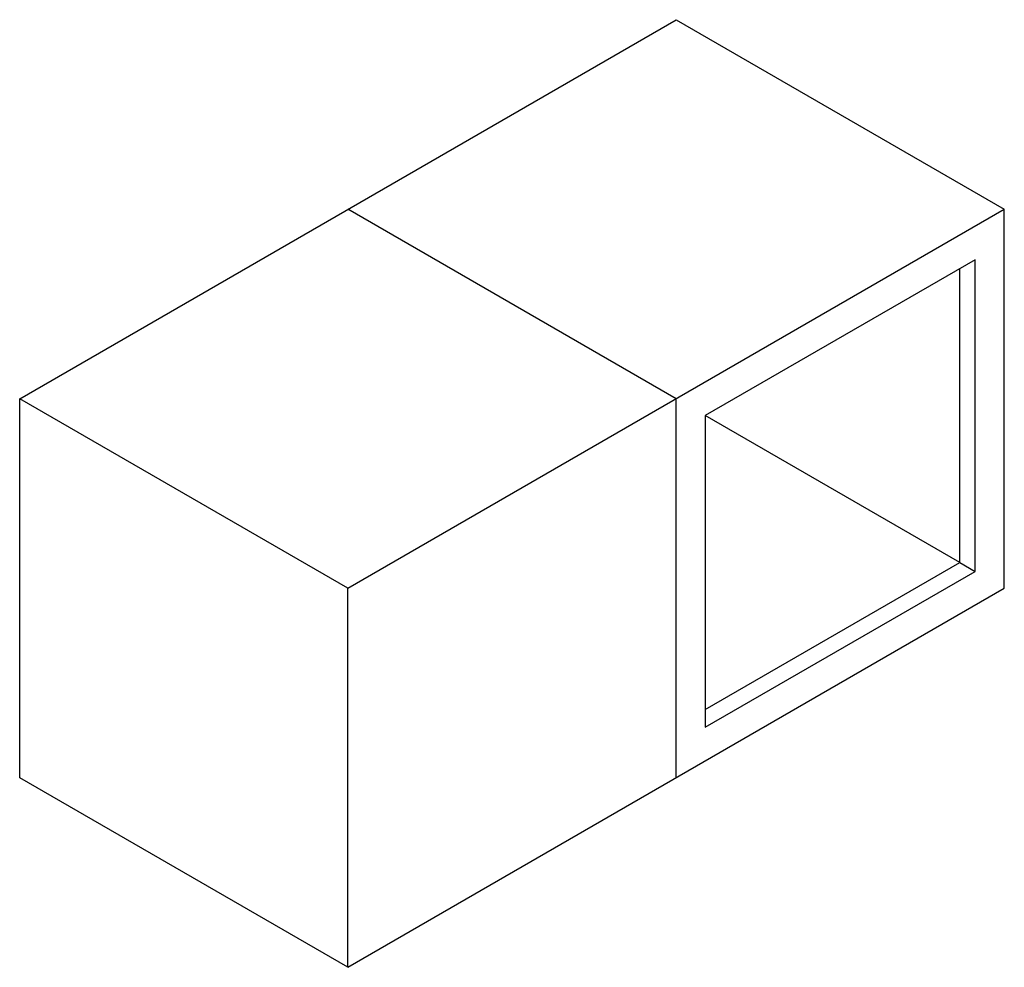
# Paper-space layout '_Isometric' of a CAD drawing. Header units: millimetres. Extents: x -687 to 268, y 34 to 952.
import ezdxf

# ---------------------------------------------------------------- set-up
doc = ezdxf.new("R2010")
doc.units = ezdxf.units.MM

psp = doc.layouts.new('_Isometric')

# ---------------------------------------------------------------- linework, layer by layer
at = {"color": 7, "linetype": 'Continuous', "lineweight": 25}
for p, q in [((-686.84, 584.85), (-50.44, 952.23)), ((-50.44, 952.23), (267.76, 768.54)), ((-368.64, 401.16), (267.76, 768.54)), ((-50.44, 584.85), (-368.64, 768.54)), ((267.76, 401.1), (267.76, 768.54)), ((239.47, 719.55), (-22.15, 568.51)), ((239.47, 417.43), (239.47, 719.55)), ((224.63, 426), (224.63, 710.98)), ((-368.64, 401.16), (-686.84, 584.85)), ((-686.84, 217.4), (-686.84, 584.85)), ((-50.44, 217.4), (-50.44, 584.85)), ((-22.15, 568.51), (-22.15, 266.39)), ((224.62, 426), (-22.15, 568.46)), ((-22.15, 283.54), (224.63, 426)), ((224.63, 426), (239.47, 417.43)), ((-22.15, 266.39), (239.47, 417.43)), ((-368.64, 33.71), (-368.64, 401.16)), ((-368.64, 33.71), (267.76, 401.1)), ((-368.64, 33.71), (-686.84, 217.4))]:
    psp.add_line(p, q, dxfattribs=at)

doc.saveas('drawing.dxf')
